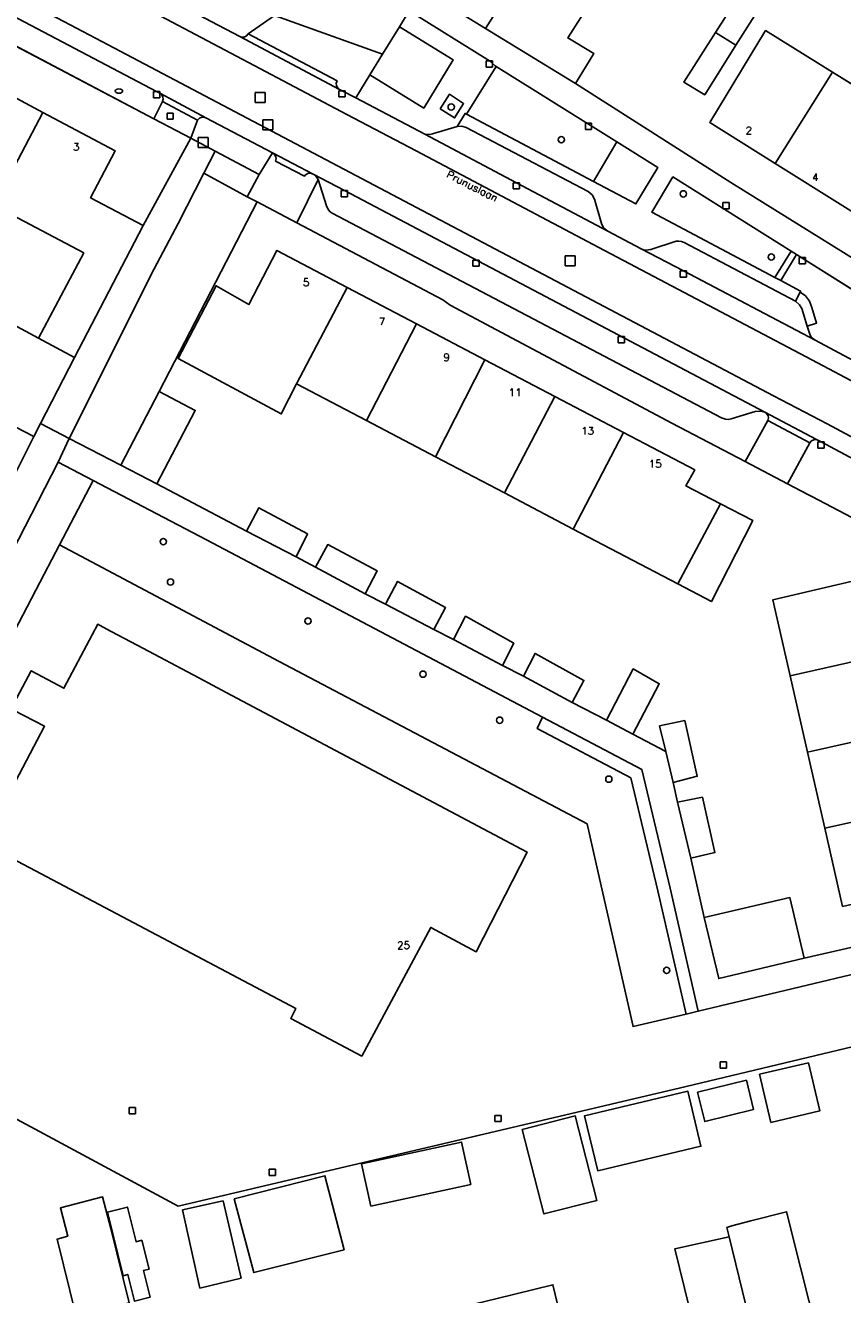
# Model space of a CAD drawing. Header units: metres. Extents: x 108000 to 109000, y 423000 to 423600.
# Tile 19 of 88: x 108065 to 108130, y 423200 to 423301. Entities that reach past the tile are written whole.
import ezdxf

# ---------------------------------------------------------------- set-up
doc = ezdxf.new("R2010")
doc.units = ezdxf.units.M
doc.header["$MEASUREMENT"] = 0
for name, color, linetype in [('Boomspiegel', 10, 'Continuous'), ('brandkraan _ -put', 10, 'Continuous'), ('Erf', 10, 'Continuous'), ('Fietspad', 10, 'Continuous'), ('gesloten verharding', 10, 'Continuous'), ('groenvoorziening', 10, 'Continuous'), ('Huisnummers', 10, 'Continuous'), ('inspectie- _rioolput', 10, 'Continuous'), ('kolk', 10, 'Continuous'), ('onverhard', 10, 'Continuous'), ('open verharding', 10, 'Continuous'), ('Openbare_ruimtenaam', 10, 'Continuous'), ('pand', 10, 'Continuous'), ('Parkeervlak', 10, 'Continuous'), ('rijbaan lokale weg', 10, 'Continuous'), ('vegetatieobject', 10, 'Continuous'), ('Voetpad', 10, 'Continuous'), ('waterleidingput', 10, 'Continuous')]:
    doc.layers.add(name, color=color, linetype=linetype)
doc.styles.get("Standard").update_dxf_attribs({"font": 'txt.shx'})

msp = doc.modelspace()

# ---------------------------------------------------------------- linework, layer by layer
at = {"layer": 'Boomspiegel', "color": 32, "true_color": 0xe17500}
msp.add_lwpolyline([(108097.96, 423294.565), (108099.105, 423293.831), (108099.832, 423294.975), (108098.696, 423295.719), (108097.96, 423294.565)], dxfattribs=at)
at = {"layer": 'brandkraan _ -put', "color": 5}
msp.add_ellipse((108072.351, 423295.972), major_axis=(0.3, 0), ratio=0.5833333, dxfattribs=at)
at = {"layer": 'Erf', "color": 52, "true_color": 0xd2d200}
for points in [[(108119.908, 423300.636), (108123.219, 423305.844), (108124.823, 423304.834), (108121.539, 423299.622), (108119.046, 423295.679), (108117.388, 423296.676), (108119.908, 423300.636)], [(108111.682, 423305.781), (108108.134, 423300.201), (108110.204, 423298.972), (108108.755, 423296.572), (108121.132, 423288.673), (108136.347, 423279.21), (108141.503, 423287.416), (108144.255, 423291.797), (108146.868, 423296.003), (108148.74, 423299.018), (108148.991, 423299.421), (108152.824, 423305.415)], [(108096.631, 423304.024), (108101.585, 423300.948), (108103.181, 423303.486)], [(108060.331, 423297.439), (108066.294, 423294.27), (108072.065, 423291.203), (108070.097, 423287.468), (108074.275, 423285.258), (108078.078, 423292.219), (108075.149, 423293.759), (108061.024, 423301.184)], [(108124.67, 423290.197), (108119.444, 423293.472), (108123.901, 423300.795), (108129.225, 423297.487), (108134.583, 423294.158), (108137.875, 423292.113), (108138.448, 423293.027), (108143.201, 423290.143), (108141.492, 423287.422), (108140.294, 423285.515), (108137.773, 423287.095), (108135.491, 423283.416), (108130.046, 423286.828), (108124.67, 423290.197)], [(108060.091, 423279.398), (108065.952, 423276.277), (108069.553, 423283.065), (108062.387, 423286.855)], [(108133.417, 423260.593), (108127.599, 423263.643), (108127.334, 423263.782), (108125.658, 423264.661), (108122.266, 423266.44), (108116.438, 423269.496), (108098.749, 423278.911), (108098.182, 423279.311), (108086.544, 423285.453), (108083.362, 423287.132), (108075.56, 423272.024), (108078.434, 423270.51), (108075.377, 423264.641), (108082.518, 423260.886), (108083.517, 423262.753), (108087.398, 423260.665), (108086.489, 423258.826), (108088.03, 423258.009), (108088.998, 423259.817), (108092.939, 423257.728), (108091.971, 423255.89), (108093.601, 423255.072), (108094.569, 423256.88), (108098.391, 423254.792), (108097.453, 423253.043), (108099.024, 423252.255), (108099.992, 423254.093), (108103.843, 423251.946), (108102.935, 423250.167), (108104.595, 423249.319), (108105.533, 423251.127), (108109.414, 423248.979), (108108.476, 423247.23), (108111.232, 423245.806), (108113.351, 423249.898), (108115.425, 423248.718), (108113.306, 423244.687), (108115.949, 423243.315), (108115.455, 423245.353), (108117.453, 423245.782), (108118.456, 423241.336), (108116.547, 423240.847), (108116.891, 423239.265), (108118.859, 423239.665), (108119.862, 423235.249), (108117.953, 423234.819), (108118.997, 423230.073), (108125.841, 423231.664), (108126.979, 423226.845), (108139.447, 423229.672)], [(108097.592, 423266.813), (108092.091, 423269.701), (108086.499, 423272.637), (108085.287, 423270.232), (108077.07, 423274.637), (108080.094, 423280.448), (108082.719, 423278.965), (108084.945, 423283.259), (108090.554, 423280.312), (108096.086, 423277.405), (108101.531, 423274.543), (108107.099, 423271.617), (108112.562, 423268.747), (108118.251, 423265.757), (108117.556, 423264.483), (108120.306, 423263.062), (108122.89, 423261.727), (108119.589, 423255.263), (108116.904, 423256.673), (108108.575, 423261.046), (108103.087, 423263.928), (108097.592, 423266.813)], [(108057.378, 423252.111), (108065.563, 423268.431), (108056.72, 423273.009)], [(108124.472, 423255.4), (108132.973, 423257.411), (108134.396, 423251.282), (108135.811, 423245.191), (108137.217, 423239.133), (108138.655, 423232.942), (108130.035, 423230.962), (108128.615, 423237.199), (108127.237, 423243.254), (108125.849, 423249.35), (108124.472, 423255.4)], [(108141.136, 423222.251), (108117.557, 423216.597), (108077.065, 423207.065), (108053.496, 423219.744), (108052.54, 423217.868), (108047.076, 423220.727), (108045.926, 423218.528), (108045.053, 423216.858), (108044.137, 423215.107), (108041.5, 423210.063), (108040.643, 423208.423), (108039.76, 423206.734), (108038.269, 423203.883), (108037.455, 423202.327), (108035.405, 423203.403), (108029.07, 423190.847)], [(108128.214, 423214.66), (108124.32, 423213.743), (108123.419, 423217.574), (108127.313, 423218.49), (108128.214, 423214.66)], [(108122.949, 423214.772), (108119.056, 423213.809), (108118.478, 423216.144), (108122.372, 423217.107), (108122.949, 423214.772)], [(108109.474, 423214.274), (108117.708, 423216.229), (108118.75, 423211.839), (108110.516, 423209.885), (108109.474, 423214.274)], [(108110.454, 423207.524), (108106.228, 423206.443), (108104.504, 423213.18), (108108.73, 423214.261), (108110.454, 423207.524)], [(108100.404, 423208.796), (108092.435, 423207.064), (108091.703, 423210.434), (108099.671, 423212.166), (108100.404, 423208.796)], [(108090.297, 423203.582), (108083.107, 423201.768), (108081.551, 423207.648), (108088.771, 423209.492), (108090.297, 423203.582)], [(108070.131, 423198.605), (108068.934, 423198.294), (108067.433, 423204.444), (108068.28, 423204.672), (108067.688, 423206.94), (108071.048, 423207.795), (108071.707, 423205.292), (108073.174, 423199.353), (108070.131, 423198.605)], [(108073.719, 423204.23), (108074.176, 423204.343), (108074.752, 423202.03), (108074.313, 423201.921), (108074.84, 423199.804), (108073.585, 423199.492), (108073.056, 423201.619), (108072.699, 423201.515), (108071.439, 423206.578), (108073.032, 423206.989), (108073.719, 423204.23)], [(108078.81, 423200.525), (108077.435, 423206.761), (108080.657, 423207.477), (108082.092, 423201.33), (108078.81, 423200.525)], [(108121.004, 423204.63), (108120.824, 423205.372), (108121.212, 423205.488), (108122.734, 423205.891), (108125.568, 423206.611), (108126.69, 423202.164), (108128.015, 423196.911), (108128.252, 423196.969), (108130.035, 423189.658), (108124.948, 423188.458), (108119.804, 423187.245), (108118.051, 423194.526), (108116.843, 423194.298), (108115.854, 423198.545), (108117.821, 423198.997), (108116.675, 423203.673), (108121.004, 423204.63)], [(108102.498, 423199.694), (108106.953, 423200.803), (108107.993, 423196.373), (108110.037, 423196.853), (108111.077, 423192.424), (108109.811, 423192.126), (108111.422, 423185.263), (108106.326, 423184.024), (108101.131, 423182.761), (108099.289, 423190.073), (108099.669, 423190.175), (108098.937, 423193.345), (108100.213, 423193.639), (108099.008, 423198.861), (108102.498, 423199.694)]]:
    msp.add_lwpolyline(points, dxfattribs=at)
at = {"layer": 'Fietspad', "color": 255}
for points in [[(108141.979, 423266.517), (108141.772, 423266.779), (108141.108, 423267.529), (108140.013, 423268.692), (108138.807, 423269.739), (108138.082, 423270.275), (108136.126, 423271.58), (108134.44, 423272.558), (108132.769, 423273.484), (108132.481, 423273.637), (108127.841, 423276.096), (108117.354, 423281.625), (108113.983, 423283.402), (108111.315, 423284.811), (108104.041, 423288.663), (108096.751, 423292.523), (108091.227, 423295.429), (108090.142, 423295.999), (108089.947, 423296.102), (108081.986, 423300.318), (108079.708, 423301.518), (108024.231, 423330.75)], [(108138.809, 423261.454), (108137.698, 423263.156), (108136.276, 423264.61), (108134.07, 423266.372), (108131.721, 423267.875), (108128.813, 423269.446), (108124.539, 423271.683), (108071.497, 423299.648), (108067.974, 423301.505), (108037.403, 423317.593)], [(108063.608, 423308.293), (108069.837, 423305.015), (108073.333, 423303.182), (108081.286, 423298.992), (108090.527, 423294.102), (108096.051, 423291.196), (108110.614, 423283.485), (108127.14, 423274.77), (108132.054, 423272.165), (108133.7, 423271.253), (108135.333, 423270.306), (108137.196, 423269.063), (108138.421, 423268.086), (108139.488, 423267.061), (108140.306, 423266.172), (108141.13, 423265.161)], [(108062.307, 423302.792), (108075.36, 423295.923), (108075.666, 423295.762), (108079.291, 423293.84), (108084.6, 423291.048), (108087.837, 423289.345), (108090.325, 423288.035), (108123.841, 423270.355), (108127.972, 423268.186), (108128.325, 423267.996), (108130.959, 423266.582), (108133.195, 423265.151), (108135.268, 423263.495), (108136.222, 423262.582), (108136.823, 423261.844), (108137.343, 423261.047), (108137.777, 423260.199), (108137.871, 423259.955)]]:
    msp.add_lwpolyline(points, dxfattribs=at)
at = {"layer": 'gesloten verharding', "color": 255}
for points in [[(108139.92, 423227.72), (108118.532, 423222.604), (108117.558, 423222.376), (108113.334, 423221.385), (108110.394, 423234.356), (108109.672, 423237.541), (108085.137, 423250.5), (108067.625, 423259.794), (108066.403, 423257.463), (108061.631, 423248.351), (108061.542, 423248.184), (108059.576, 423244.647), (108050.344, 423226.978), (108055.825, 423224.042), (108055.199, 423222.887), (108053.496, 423219.744), (108077.065, 423207.065), (108117.557, 423216.597), (108141.136, 423222.251), (108140.87, 423223.448), (108139.92, 423227.72)], [(108100.832, 423227.344), (108097.217, 423229.281), (108091.711, 423219.025), (108086.051, 423222.023), (108086.445, 423222.823), (108061.495, 423235.994), (108066.428, 423245.332), (108063.951, 423246.621), (108062.816, 423244.473), (108062.608, 423244.583), (108065.365, 423249.748), (108067.973, 423248.356), (108070.666, 423253.454), (108070.801, 423253.382), (108071.749, 423252.879), (108073.811, 423251.785), (108078.725, 423249.177), (108080.899, 423248.023), (108104.89, 423235.29), (108100.832, 423227.344)]]:
    msp.add_lwpolyline(points, dxfattribs=at)
at = {"layer": 'groenvoorziening', "color": 3}
for p, q in [((108112.048, 423291.916), (108110.175, 423288.764)), ((108067.625, 423259.794), (108070.3, 423264.915))]:
    msp.add_line(p, q, dxfattribs=at)
for points in [[(108112.048, 423291.916), (108102.428, 423297.925), (108100.055, 423294.117), (108110.175, 423288.764)], [(108110.175, 423288.764), (108113.567, 423286.97), (108115.305, 423289.882), (108112.048, 423291.916)], [(108083.362, 423287.132), (108082.588, 423287.54), (108079.119, 423289.419), (108077.088, 423285.414), (108075.168, 423281.795), (108068.383, 423268.275), (108072.503, 423266.154), (108075.56, 423272.024), (108083.362, 423287.132)], [(108124.648, 423281.108), (108125.929, 423283.207), (108116.514, 423289.121), (108114.827, 423286.304), (108124.648, 423281.108)], [(108126.364, 423282.934), (108125.108, 423280.865), (108126.689, 423280.028), (108126.649, 423279.947), (108127.08, 423279.64), (108127.409, 423279.214), (108127.599, 423278.711), (108127.968, 423277.47), (108127.202, 423277.233), (108127.445, 423276.502), (108127.571, 423276.32), (108127.841, 423276.096), (108132.481, 423273.637), (108132.769, 423273.484), (108135.185, 423277.393), (108126.364, 423282.934)], [(108070.3, 423264.915), (108067.504, 423266.376), (108063.295, 423258.134), (108058.905, 423249.685), (108056.998, 423245.979), (108045.629, 423223.633), (108047.965, 423222.414), (108048.074, 423222.62), (108050.344, 423226.978), (108059.576, 423244.647), (108061.542, 423248.184), (108061.631, 423248.351), (108066.403, 423257.463), (108067.625, 423259.794)], [(108106.122, 423246.054), (108079.327, 423260.199), (108070.3, 423264.915)], [(108067.625, 423259.794), (108085.137, 423250.5), (108109.672, 423237.541), (108110.394, 423234.356), (108113.334, 423221.385), (108117.558, 423222.376)], [(108106.122, 423246.054), (108105.692, 423245.15), (108113.159, 423241.208), (108115.321, 423232.193), (108117.558, 423222.376)], [(108117.558, 423222.376), (108118.532, 423222.604), (108116.295, 423232.421), (108114.026, 423241.881), (108106.122, 423246.054)]]:
    msp.add_lwpolyline(points, dxfattribs=at)
at = {"layer": 'inspectie- _rioolput', "color": 30}
for p, q in [((108084.016, 423295.864), (108083.216, 423295.864)), ((108083.216, 423295.864), (108083.216, 423295.064)), ((108084.016, 423295.064), (108084.016, 423295.864)), ((108083.216, 423295.064), (108084.016, 423295.064)), ((108084.632, 423293.673), (108083.832, 423293.673)), ((108083.832, 423293.673), (108083.832, 423292.873)), ((108083.832, 423292.873), (108084.632, 423292.873)), ((108084.632, 423292.873), (108084.632, 423293.673)), ((108079.465, 423292.268), (108078.665, 423292.268)), ((108078.665, 423292.268), (108078.665, 423291.468)), ((108079.465, 423291.468), (108079.465, 423292.268)), ((108078.665, 423291.468), (108079.465, 423291.468)), ((108108.722, 423282.83), (108107.922, 423282.83)), ((108107.922, 423282.83), (108107.922, 423282.03)), ((108108.722, 423282.03), (108108.722, 423282.83)), ((108107.922, 423282.03), (108108.722, 423282.03))]:
    msp.add_line(p, q, dxfattribs=at)
at = {"layer": 'kolk', "color": 30, "true_color": 0xf07a00}
for p, q in [((108101.641, 423297.88), (108101.641, 423298.38)), ((108101.641, 423298.38), (108102.141, 423298.38)), ((108102.141, 423297.88), (108101.641, 423297.88)), ((108102.141, 423298.38), (108102.141, 423297.88)), ((108075.11, 423295.423), (108075.11, 423295.923)), ((108075.11, 423295.923), (108075.61, 423295.923)), ((108075.61, 423295.923), (108075.61, 423295.423)), ((108089.892, 423295.499), (108089.892, 423295.999)), ((108089.892, 423295.999), (108090.392, 423295.999)), ((108090.392, 423295.999), (108090.392, 423295.499)), ((108075.61, 423295.423), (108075.11, 423295.423)), ((108090.392, 423295.499), (108089.892, 423295.499)), ((108109.534, 423292.903), (108109.534, 423293.403)), ((108109.534, 423293.403), (108110.034, 423293.403)), ((108110.034, 423292.903), (108109.534, 423292.903)), ((108110.034, 423293.403), (108110.034, 423292.903)), ((108103.791, 423288.163), (108103.791, 423288.663)), ((108103.791, 423288.663), (108104.291, 423288.663)), ((108104.291, 423288.663), (108104.291, 423288.163)), ((108090.075, 423287.535), (108090.075, 423288.035)), ((108090.075, 423288.035), (108090.575, 423288.035)), ((108090.575, 423288.035), (108090.575, 423287.535)), ((108104.291, 423288.163), (108103.791, 423288.163)), ((108090.575, 423287.535), (108090.075, 423287.535)), ((108120.506, 423286.576), (108120.506, 423287.076)), ((108120.506, 423287.076), (108121.006, 423287.076)), ((108121.006, 423287.076), (108121.006, 423286.576)), ((108121.006, 423286.576), (108120.506, 423286.576)), ((108126.582, 423282.198), (108126.582, 423282.698)), ((108126.582, 423282.698), (108127.082, 423282.698)), ((108127.082, 423282.698), (108127.082, 423282.198)), ((108100.569, 423281.999), (108100.569, 423282.499)), ((108100.569, 423282.499), (108101.069, 423282.499)), ((108101.069, 423281.999), (108100.569, 423281.999)), ((108101.069, 423282.499), (108101.069, 423281.999)), ((108117.104, 423281.125), (108117.104, 423281.625)), ((108117.104, 423281.625), (108117.604, 423281.625)), ((108117.604, 423281.625), (108117.604, 423281.125)), ((108127.082, 423282.198), (108126.582, 423282.198)), ((108117.604, 423281.125), (108117.104, 423281.125)), ((108112.143, 423275.894), (108112.143, 423276.394)), ((108112.143, 423276.394), (108112.643, 423276.394)), ((108112.643, 423275.894), (108112.143, 423275.894)), ((108112.643, 423276.394), (108112.643, 423275.894)), ((108128.075, 423267.496), (108128.075, 423267.996)), ((108128.075, 423267.996), (108128.575, 423267.996)), ((108128.575, 423267.496), (108128.075, 423267.496)), ((108128.575, 423267.996), (108128.575, 423267.496)), ((108120.278, 423218.064), (108120.278, 423218.564)), ((108120.278, 423218.564), (108120.778, 423218.564)), ((108120.778, 423218.064), (108120.278, 423218.064)), ((108120.778, 423218.564), (108120.778, 423218.064)), ((108073.174, 423214.432), (108073.174, 423214.932)), ((108073.174, 423214.932), (108073.674, 423214.932)), ((108073.674, 423214.932), (108073.674, 423214.432)), ((108073.674, 423214.432), (108073.174, 423214.432)), ((108102.33, 423213.801), (108102.33, 423214.301)), ((108102.33, 423214.301), (108102.83, 423214.301)), ((108102.83, 423213.801), (108102.33, 423213.801)), ((108102.83, 423214.301), (108102.83, 423213.801)), ((108084.338, 423209.503), (108084.338, 423210.003)), ((108084.338, 423210.003), (108084.838, 423210.003)), ((108084.838, 423210.003), (108084.838, 423209.503)), ((108084.838, 423209.503), (108084.338, 423209.503))]:
    msp.add_line(p, q, dxfattribs=at)
at = {"layer": 'onverhard', "color": 255}
msp.add_lwpolyline([(108097.96, 423294.565), (108099.105, 423293.831), (108099.832, 423294.975), (108098.696, 423295.719), (108097.96, 423294.565)], dxfattribs=at)
at = {"layer": 'open verharding', "color": 255}
for points in [[(108092.352, 423297.261), (108091.227, 423295.429), (108096.751, 423292.523), (108097.146, 423292.505), (108097.34, 423292.55), (108099.328, 423293.155), (108099.943, 423294.182), (108100.055, 423294.117), (108102.428, 423297.925), (108102.34, 423297.985), (108101.891, 423298.38), (108095.496, 423302.379), (108094.707, 423301.096)], [(108094.707, 423301.096), (108099.01, 423298.453), (108096.655, 423294.618), (108092.352, 423297.261)], [(108094.707, 423301.096), (108093.363, 423298.907), (108092.352, 423297.261)], [(108097.96, 423294.565), (108098.696, 423295.719), (108099.832, 423294.975), (108099.105, 423293.831), (108097.96, 423294.565)], [(108083.543, 423289.321), (108080.016, 423291.189), (108079.119, 423289.419), (108082.588, 423287.54), (108083.543, 423289.321)]]:
    msp.add_lwpolyline(points, dxfattribs=at)
at = {"layer": 'pand', "color": 1}
for p, q in [((108119.908, 423300.636), (108121.539, 423299.622)), ((108124.67, 423290.197), (108129.225, 423297.487)), ((108134.583, 423294.158), (108129.225, 423297.487)), ((108062.387, 423286.855), (108066.294, 423294.27)), ((108124.67, 423290.197), (108130.046, 423286.828)), ((108090.554, 423280.312), (108086.499, 423272.637)), ((108096.086, 423277.405), (108090.554, 423280.312)), ((108096.086, 423277.405), (108092.091, 423269.701)), ((108101.531, 423274.543), (108096.086, 423277.405)), ((108068.826, 423274.733), (108065.952, 423276.277)), ((108101.531, 423274.543), (108097.592, 423266.813)), ((108107.099, 423271.617), (108101.531, 423274.543)), ((108086.499, 423272.637), (108092.091, 423269.701)), ((108107.099, 423271.617), (108103.087, 423263.928)), ((108112.562, 423268.747), (108107.099, 423271.617)), ((108092.091, 423269.701), (108097.592, 423266.813)), ((108112.562, 423268.747), (108108.575, 423261.046)), ((108097.592, 423266.813), (108103.087, 423263.928)), ((108103.087, 423263.928), (108108.575, 423261.046)), ((108116.904, 423256.673), (108120.306, 423263.062)), ((108108.575, 423261.046), (108116.904, 423256.673)), ((108125.849, 423249.35), (108134.396, 423251.282)), ((108125.849, 423249.35), (108127.237, 423243.254)), ((108135.811, 423245.191), (108127.237, 423243.254)), ((108127.237, 423243.254), (108128.615, 423237.199)), ((108128.615, 423237.199), (108137.217, 423239.133))]:
    msp.add_line(p, q, dxfattribs=at)
for points in [[(108104.996, 423309.942), (108101.57, 423304.522), (108103.181, 423303.486), (108101.585, 423300.948), (108108.755, 423296.572), (108110.204, 423298.972), (108108.134, 423300.201), (108111.682, 423305.781)], [(108121.539, 423299.622), (108124.823, 423304.834), (108123.219, 423305.844), (108119.908, 423300.636)], [(108129.225, 423297.487), (108123.901, 423300.795), (108119.444, 423293.472), (108124.67, 423290.197)], [(108119.908, 423300.636), (108117.388, 423296.676), (108119.046, 423295.679), (108121.539, 423299.622)], [(108066.294, 423294.27), (108060.331, 423297.439), (108058.806, 423294.499), (108056.158, 423295.884), (108053.798, 423291.396), (108062.387, 423286.855)], [(108068.826, 423274.733), (108074.275, 423285.258), (108070.097, 423287.468), (108072.065, 423291.203), (108066.294, 423294.27)], [(108062.387, 423286.855), (108069.553, 423283.065), (108065.952, 423276.277)], [(108090.554, 423280.312), (108084.945, 423283.259), (108082.719, 423278.965), (108080.094, 423280.448), (108077.07, 423274.637), (108085.287, 423270.232), (108086.499, 423272.637)], [(108065.952, 423276.277), (108060.091, 423279.398), (108056.72, 423273.009), (108065.563, 423268.431), (108066.105, 423269.477), (108068.826, 423274.733)], [(108075.56, 423272.024), (108072.503, 423266.154), (108075.377, 423264.641), (108078.434, 423270.51), (108075.56, 423272.024)], [(108120.306, 423263.062), (108117.556, 423264.483), (108118.251, 423265.757), (108112.562, 423268.747)], [(108082.518, 423260.886), (108086.489, 423258.826), (108087.398, 423260.665), (108083.517, 423262.753), (108082.518, 423260.886)], [(108116.904, 423256.673), (108119.589, 423255.263), (108122.89, 423261.727), (108120.306, 423263.062)], [(108088.03, 423258.009), (108091.971, 423255.89), (108092.939, 423257.728), (108088.998, 423259.817), (108088.03, 423258.009)], [(108134.396, 423251.282), (108132.973, 423257.411), (108124.472, 423255.4), (108125.849, 423249.35)], [(108093.601, 423255.072), (108097.453, 423253.043), (108098.391, 423254.792), (108094.569, 423256.88), (108093.601, 423255.072)], [(108104.89, 423235.29), (108080.899, 423248.023), (108078.725, 423249.177), (108073.811, 423251.785), (108071.749, 423252.879), (108070.801, 423253.382), (108070.666, 423253.454), (108067.973, 423248.356), (108065.365, 423249.748), (108062.608, 423244.583), (108062.816, 423244.473), (108063.951, 423246.621), (108066.428, 423245.332), (108061.495, 423235.994), (108086.445, 423222.823), (108086.051, 423222.023), (108091.711, 423219.025), (108097.217, 423229.281), (108100.832, 423227.344), (108104.89, 423235.29)], [(108099.024, 423252.255), (108102.935, 423250.167), (108103.843, 423251.946), (108099.992, 423254.093), (108099.024, 423252.255)], [(108104.595, 423249.319), (108108.476, 423247.23), (108109.414, 423248.979), (108105.533, 423251.127), (108104.595, 423249.319)], [(108111.232, 423245.806), (108113.306, 423244.687), (108115.425, 423248.718), (108113.351, 423249.898), (108111.232, 423245.806)], [(108115.949, 423243.315), (108116.547, 423240.847), (108118.456, 423241.336), (108117.453, 423245.782), (108115.455, 423245.353), (108115.949, 423243.315)], [(108116.891, 423239.265), (108117.953, 423234.819), (108119.862, 423235.249), (108118.859, 423239.665), (108116.891, 423239.265)], [(108128.615, 423237.199), (108130.035, 423230.962), (108138.655, 423232.942), (108137.217, 423239.133)], [(108118.997, 423230.073), (108120.162, 423225.211), (108126.979, 423226.845), (108125.841, 423231.664), (108118.997, 423230.073)], [(108123.419, 423217.574), (108124.32, 423213.743), (108128.214, 423214.66), (108127.313, 423218.49), (108123.419, 423217.574)], [(108122.949, 423214.772), (108122.372, 423217.107), (108118.478, 423216.144), (108119.056, 423213.809), (108122.949, 423214.772)], [(108118.75, 423211.839), (108117.708, 423216.229), (108109.474, 423214.274), (108110.516, 423209.885), (108118.75, 423211.839)], [(108104.504, 423213.18), (108106.228, 423206.443), (108110.454, 423207.524), (108108.73, 423214.261), (108104.504, 423213.18)], [(108091.703, 423210.434), (108092.435, 423207.064), (108100.404, 423208.796), (108099.671, 423212.166), (108091.703, 423210.434)], [(108081.551, 423207.648), (108083.107, 423201.768), (108090.297, 423203.582), (108088.771, 423209.492), (108081.551, 423207.648)], [(108071.707, 423205.292), (108071.048, 423207.795), (108067.688, 423206.94), (108068.28, 423204.672), (108067.433, 423204.444), (108068.934, 423198.294), (108070.131, 423198.605), (108073.174, 423199.353), (108071.707, 423205.292)], [(108071.439, 423206.578), (108072.699, 423201.515), (108073.056, 423201.619), (108073.585, 423199.492), (108074.84, 423199.804), (108074.313, 423201.921), (108074.752, 423202.03), (108074.176, 423204.343), (108073.719, 423204.23), (108073.032, 423206.989), (108071.439, 423206.578)], [(108080.657, 423207.477), (108077.435, 423206.761), (108078.81, 423200.525), (108082.092, 423201.33), (108080.657, 423207.477)], [(108124.948, 423188.458), (108130.035, 423189.658), (108128.252, 423196.969), (108128.015, 423196.911), (108126.69, 423202.164), (108125.568, 423206.611), (108122.734, 423205.891), (108121.212, 423205.488), (108120.824, 423205.372), (108121.004, 423204.63)], [(108121.004, 423204.63), (108116.675, 423203.673), (108117.821, 423198.997), (108115.854, 423198.545), (108116.843, 423194.298), (108118.051, 423194.526), (108119.804, 423187.245), (108124.948, 423188.458)], [(108121.004, 423204.63), (108122.06, 423200.269), (108124.948, 423188.458)], [(108106.326, 423184.024), (108111.422, 423185.263), (108109.811, 423192.126), (108111.077, 423192.424), (108110.037, 423196.853), (108107.993, 423196.373), (108106.953, 423200.803), (108102.498, 423199.694)]]:
    msp.add_lwpolyline(points, dxfattribs=at)
at = {"layer": 'Parkeervlak', "color": 255}
for points in [[(108100.041, 423293.073), (108099.688, 423293.175), (108099.328, 423293.155), (108097.34, 423292.55), (108097.146, 423292.505), (108096.751, 423292.523), (108104.041, 423288.663), (108111.315, 423284.811), (108111.007, 423285.051), (108110.892, 423285.22), (108110.815, 423285.408), (108110.255, 423287.356), (108110.07, 423287.683), (108109.768, 423287.953), (108100.041, 423293.073)], [(108090.325, 423288.035), (108087.837, 423289.345), (108088.014, 423289.226), (108088.242, 423288.92), (108088.888, 423286.83), (108089.041, 423286.519), (108089.193, 423286.345), (108089.353, 423286.221), (108120.384, 423269.903), (108120.707, 423269.8), (108120.933, 423269.79), (108121.153, 423269.825), (108123.06, 423270.41), (108123.409, 423270.459), (108123.63, 423270.43), (108123.841, 423270.355), (108090.325, 423288.035)], [(108117.422, 423283.908), (108117.211, 423283.984), (108116.988, 423284.015), (108116.763, 423283.998), (108114.763, 423283.334), (108114.387, 423283.288), (108114.179, 423283.323), (108113.983, 423283.402), (108117.354, 423281.625), (108127.841, 423276.096), (108127.571, 423276.32), (108127.445, 423276.502), (108127.202, 423277.233), (108126.785, 423278.621), (108126.615, 423278.928), (108126.284, 423279.213), (108117.422, 423283.908)]]:
    msp.add_lwpolyline(points, dxfattribs=at)
at = {"layer": 'rijbaan lokale weg', "color": 255}
for points in [[(108141.13, 423265.161), (108140.306, 423266.172), (108139.488, 423267.061), (108138.421, 423268.086), (108137.196, 423269.063), (108135.333, 423270.306), (108133.7, 423271.253), (108132.054, 423272.165), (108127.14, 423274.77), (108110.614, 423283.485), (108096.051, 423291.196), (108090.527, 423294.102), (108081.286, 423298.992), (108073.333, 423303.182), (108069.837, 423305.015), (108063.608, 423308.293), (108052.409, 423314.207), (108023.573, 423329.401), (108021.58, 423330.298)], [(108019.716, 423326.701), (108022.052, 423325.643), (108037.403, 423317.593), (108067.974, 423301.505), (108071.497, 423299.648), (108124.539, 423271.683), (108128.813, 423269.446), (108131.721, 423267.875), (108134.07, 423266.372), (108136.276, 423264.61), (108137.698, 423263.156), (108138.809, 423261.454)], [(108088.773, 423308.296), (108084.753, 423301.986), (108093.363, 423298.907), (108094.707, 423301.096), (108095.496, 423302.379), (108096.631, 423304.024), (108093.349, 423305.449)]]:
    msp.add_lwpolyline(points, dxfattribs=at)
at = {"layer": 'vegetatieobject', "color": 3}
for centre in [(108098.841, 423294.699), (108107.614, 423292.086), (108117.341, 423287.773), (108124.352, 423282.739), (108075.894, 423260.048), (108076.464, 423256.829), (108087.424, 423253.716), (108096.591, 423249.477), (108102.702, 423245.808), (108111.407, 423241.106), (108116.011, 423225.86)]:
    msp.add_circle(centre, 0.25, dxfattribs=at)
at = {"layer": 'Voetpad', "color": 255}
for p, q in [((108084.753, 423301.986), (108082.661, 423300.534)), ((108061.024, 423301.184), (108075.149, 423293.759)), ((108079.708, 423301.518), (108081.986, 423300.318)), ((108081.986, 423300.318), (108089.947, 423296.102)), ((108079.291, 423293.84), (108075.666, 423295.762)), ((108075.149, 423293.759), (108075.817, 423295.133)), ((108075.149, 423293.759), (108078.078, 423292.219)), ((108084.6, 423291.048), (108079.291, 423293.84)), ((108078.078, 423292.219), (108078.622, 423293.651)), ((108080.016, 423291.189), (108078.078, 423292.219)), ((108080.016, 423291.189), (108083.543, 423289.321)), ((108083.543, 423289.321), (108084.6, 423291.048)), ((108087.837, 423289.345), (108084.6, 423291.048)), ((108088.242, 423288.92), (108086.544, 423285.453)), ((108125.929, 423283.207), (108124.648, 423281.108)), ((108125.108, 423280.865), (108126.364, 423282.934)), ((108125.929, 423283.207), (108126.364, 423282.934)), ((108126.364, 423282.934), (108135.185, 423277.393)), ((108125.108, 423280.865), (108124.648, 423281.108)), ((108126.284, 423279.213), (108126.649, 423279.947)), ((108066.105, 423269.477), (108068.383, 423268.275)), ((108122.266, 423266.44), (108124.082, 423269.698)), ((108127.972, 423268.186), (108123.841, 423270.355)), ((108127.422, 423267.933), (108124.082, 423269.698)), ((108067.504, 423266.376), (108068.383, 423268.275)), ((108127.422, 423267.933), (108125.658, 423264.661)), ((108122.266, 423266.44), (108125.658, 423264.661))]:
    msp.add_line(p, q, dxfattribs=at)
for points in [[(108136.347, 423279.21), (108121.132, 423288.673), (108108.755, 423296.572), (108101.585, 423300.948), (108096.631, 423304.024)], [(108075.666, 423295.762), (108075.36, 423295.923), (108062.307, 423302.792)], [(108089.947, 423296.102), (108090.142, 423295.999), (108091.227, 423295.429), (108092.352, 423297.261), (108093.363, 423298.907), (108084.753, 423301.986)], [(108095.496, 423302.379), (108101.891, 423298.38), (108102.34, 423297.985), (108102.428, 423297.925), (108112.048, 423291.916), (108115.305, 423289.882), (108113.567, 423286.97), (108110.175, 423288.764), (108100.055, 423294.117), (108099.943, 423294.182), (108099.328, 423293.155), (108099.688, 423293.175), (108100.041, 423293.073), (108109.768, 423287.953), (108110.07, 423287.683), (108110.255, 423287.356), (108110.815, 423285.408), (108110.892, 423285.22), (108111.007, 423285.051), (108111.315, 423284.811), (108113.983, 423283.402), (108114.179, 423283.323), (108114.387, 423283.288), (108114.763, 423283.334), (108116.763, 423283.998), (108116.988, 423284.015), (108117.211, 423283.984), (108117.422, 423283.908), (108126.284, 423279.213)], [(108081.986, 423300.318), (108082.133, 423300.267), (108082.339, 423300.275), (108082.524, 423300.366), (108082.661, 423300.534)], [(108082.661, 423300.534), (108089.749, 423296.782), (108089.683, 423296.594), (108089.699, 423296.395), (108089.795, 423296.219), (108089.947, 423296.102)], [(108075.817, 423295.133), (108075.874, 423295.326), (108075.862, 423295.476), (108075.776, 423295.658), (108075.666, 423295.762)], [(108078.622, 423293.651), (108078.62, 423293.649), (108075.817, 423295.133)], [(108079.291, 423293.84), (108079.081, 423293.893), (108078.919, 423293.873), (108078.771, 423293.805), (108078.622, 423293.651)], [(108078.078, 423292.219), (108074.275, 423285.258), (108068.826, 423274.733), (108066.105, 423269.477)], [(108068.383, 423268.275), (108075.168, 423281.795), (108077.088, 423285.414), (108079.119, 423289.419), (108080.016, 423291.189)], [(108087.837, 423289.345), (108087.623, 423289.422), (108087.418, 423289.401), (108087.239, 423289.299), (108087.144, 423289.181), (108084.825, 423290.381), (108084.876, 423290.581), (108084.859, 423290.735), (108084.764, 423290.919), (108084.6, 423291.048)], [(108083.543, 423289.321), (108082.588, 423287.54), (108083.362, 423287.132), (108086.544, 423285.453)], [(108088.242, 423288.92), (108088.014, 423289.226), (108087.837, 423289.345)], [(108123.841, 423270.355), (108123.63, 423270.43), (108123.409, 423270.459), (108123.06, 423270.41), (108121.153, 423269.825), (108120.933, 423269.79), (108120.707, 423269.8), (108120.384, 423269.903), (108089.353, 423286.221), (108089.193, 423286.345), (108089.041, 423286.519), (108088.888, 423286.83), (108088.242, 423288.92)], [(108124.648, 423281.108), (108114.827, 423286.304), (108116.514, 423289.121), (108125.929, 423283.207)], [(108086.544, 423285.453), (108098.182, 423279.311), (108098.749, 423278.911), (108116.438, 423269.496), (108122.266, 423266.44)], [(108126.649, 423279.947), (108126.689, 423280.028), (108125.108, 423280.865)], [(108126.284, 423279.213), (108126.615, 423278.928), (108126.785, 423278.621), (108127.202, 423277.233), (108127.968, 423277.47), (108127.599, 423278.711), (108127.409, 423279.214), (108127.08, 423279.64), (108126.649, 423279.947)], [(108066.105, 423269.477), (108065.563, 423268.431), (108057.378, 423252.111), (108046.78, 423231.327), (108034.05, 423206.13), (108031.198, 423200.484), (108027.759, 423193.676), (108026.064, 423190.322), (108018.071, 423174.786), (108022.213, 423158.193)], [(108124.082, 423269.698), (108124.122, 423269.908), (108124.094, 423270.066), (108123.983, 423270.249), (108123.841, 423270.355)], [(108139.447, 423229.672), (108126.979, 423226.845), (108120.162, 423225.211), (108118.997, 423230.073), (108117.953, 423234.819), (108116.891, 423239.265), (108116.547, 423240.847), (108115.949, 423243.315), (108113.306, 423244.687), (108111.232, 423245.806), (108108.476, 423247.23), (108104.595, 423249.319), (108102.935, 423250.167), (108099.024, 423252.255), (108097.453, 423253.043), (108093.601, 423255.072), (108091.971, 423255.89), (108088.03, 423258.009), (108086.489, 423258.826), (108082.518, 423260.886), (108075.377, 423264.641), (108072.503, 423266.154), (108068.383, 423268.275)], [(108127.972, 423268.186), (108127.752, 423268.17), (108127.56, 423268.084), (108127.422, 423267.933)], [(108137.871, 423259.955), (108137.777, 423260.199), (108137.343, 423261.047), (108136.823, 423261.844), (108136.222, 423262.582), (108135.268, 423263.495), (108133.195, 423265.151), (108130.959, 423266.582), (108128.325, 423267.996), (108127.972, 423268.186)], [(108047.076, 423220.727), (108052.54, 423217.868), (108053.496, 423219.744), (108048.074, 423222.62), (108047.965, 423222.414), (108045.629, 423223.633), (108056.998, 423245.979), (108058.905, 423249.685), (108063.295, 423258.134), (108067.504, 423266.376)], [(108067.504, 423266.376), (108070.3, 423264.915), (108079.327, 423260.199), (108106.122, 423246.054), (108114.026, 423241.881), (108116.295, 423232.421), (108118.532, 423222.604), (108139.92, 423227.72)], [(108125.658, 423264.661), (108127.334, 423263.782), (108127.599, 423263.643), (108133.417, 423260.593), (108136.428, 423257.649)]]:
    msp.add_lwpolyline(points, dxfattribs=at)
at = {"layer": 'waterleidingput', "color": 254, "true_color": 0xd2d2d2}
for p, q in [((108076.187, 423293.718), (108076.187, 423294.218)), ((108076.187, 423294.218), (108076.687, 423294.218)), ((108076.687, 423293.718), (108076.187, 423293.718)), ((108076.687, 423294.218), (108076.687, 423293.718))]:
    msp.add_line(p, q, dxfattribs=at)

# ---------------------------------------------------------------- texts
at = {"layer": 'Huisnummers', "color": 255}
for s, p in [('2', (108122.307, 423292.529)), ('3', (108068.684, 423291.228)), ('4', (108127.606, 423288.809)), ('5', (108087.025, 423280.422)), ('7', (108093.065, 423277.299)), ('9', (108098.217, 423274.441)), ('11', (108103.422, 423271.645)), ('13', (108109.201, 423268.578)), ('15', (108114.59, 423265.959)), ('25', (108094.531, 423227.566))]:
    msp.add_text(s, height=0.6, dxfattribs=at).set_placement(p)
at = {"layer": 'Openbare_ruimtenaam', "color": 255}
msp.add_text('Prunuslaan', height=0.6, rotation=333.2, dxfattribs=at).set_placement((108098.397, 423289.125))

doc.saveas('drawing.dxf')
